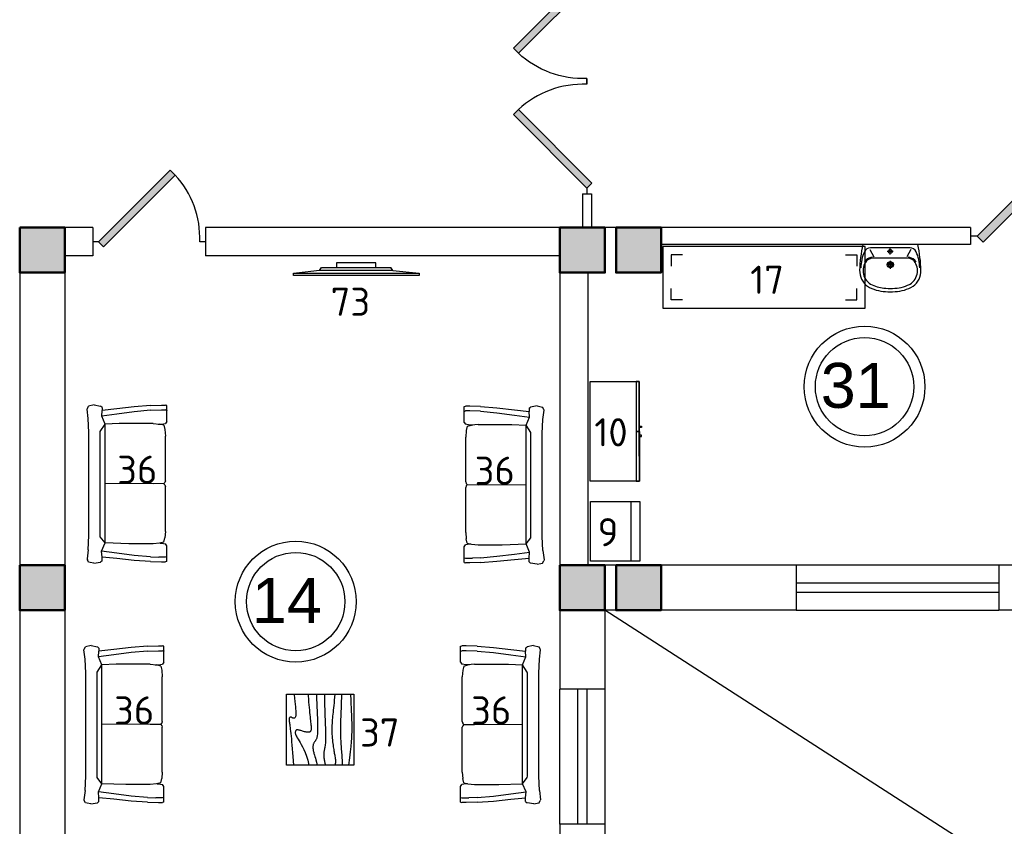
# Model space of a CAD drawing. Header units: millimetres. Extents: x 151654 to 877351, y 70322 to 154322.
# Tile 157 of 173: x 379052 to 387801, y 126734 to 133903. Entities that reach past the tile are written whole.
import ezdxf

# ---------------------------------------------------------------- set-up
doc = ezdxf.new("R2010")
doc.units = ezdxf.units.MM
doc.layers.add('kolonn', color=7, linetype='Continuous')
doc.layers.add('su', color=7, linetype='Continuous')
for name, color, linetype, lineweight in [('Tech_equipment_001', 3, 'Continuous', 30), ('Стены', 5, 'Continuous', 30), ('Текст', 132, 'Continuous', 25), ('технологич.о', 152, 'Continuous', 30)]:
    doc.layers.add(name, color=color, linetype=linetype, lineweight=lineweight)
doc.styles.add('GOST', font='isocpeur.ttf')
doc.styles.get("Standard").update_dxf_attribs({"font": 'arial.ttf'})

# ---------------------------------------------------------------- blocks, each defined once
blk = doc.blocks.new('ghsdd')
at = {"ltscale": 50, "true_color": 0x757575}
h = blk.add_hatch(color=8, dxfattribs=at)
h.paths.add_polyline_path([(0, 200), (-200, 200), (-200, 0), (0, 0)])
h.paths.add_polyline_path([(200, 0), (200, 200), (0, 200), (0, 0)])
h.paths.add_polyline_path([(0, 0), (-200, 0), (-200, -200), (0, -200)])
h.paths.add_polyline_path([(0, 0), (0, -200), (200, -200), (200, 0)])
at = {"lineweight": 50, "ltscale": 50}
blk.add_lwpolyline([(200, 200), (200, -200), (-200, -200), (-200, 200), (200, 200)], dxfattribs=at)
blk = doc.blocks.new('UM_8')
for p, q in [((243.8, 0), (-243.8, 0)), ((-181.9, -45.1), (-146.4, -110)), ((175.3, -30), (-175.3, -30)), ((27, -61.2), (-27, -61.2)), ((0, -88.2), (0, -34.2)), ((181.9, -45.1), (146.4, -110)), ((141.9, -120), (-131.7, -120)), ((0, -145), (0, -215)), ((35, -180), (-35, -180))]:
    blk.add_line(p, q)
for centre, radius in [((0, -61.2), 17), ((0, -180), 27), ((0, -180), 17)]:
    blk.add_circle(centre, radius)
for centre, radius, start, end in [((-243.8, -0.5), 0.5, 90, 167.32064), ((243.8, -0.5), 0.5, 12.67936, 90), ((894.4, -256.6), 1167.2, 167.32064, 178.65249), ((68.3, -205.7), 329.7, 154.59774, 180.33488), ((-175.3, -90), 60, 90, 154.59774), ((175.3, -90), 60, 25.40226, 90), ((-68.3, -205.7), 329.7, 359.66512, 25.40226), ((-894.4, -256.6), 1167.2, 1.34751, 12.67936), ((-104, -232.9), 138.3, 141.05038, 245.27182), ((-104, -232.9), 148.3, 141.05038, 147.74931), ((-139.3, -232.3), 122.5, 98.71112, 129.94245), ((-139.3, -232.3), 112.5, 86.15482, 129.94245), ((139.3, -232.3), 112.5, 50.05755, 93.84518), ((139.3, -232.3), 122.5, 50.05755, 81.28888), ((104, -232.9), 138.3, 294.72818, 38.94962), ((104, -232.9), 148.3, 32.25069, 38.94962), ((-103.7, -234.1), 168.9, 178.31195, 234.10428), ((-273, -229.1), 0.5, 358.31195, 358.65249), ((103.7, -234.1), 168.9, 305.89572, 1.68805), ((273, -229.1), 0.5, 181.34751, 181.68805), ((27.2, -71.3), 317.3, 272.46316, 300.3552), ((-27.2, -71.3), 347.3, 239.6448, 267.53684), ((-27.2, -71.3), 317.3, 244.88977, 267.53684), ((0, 80.1), 500.1, 265.1692, 274.8308), ((0, 80.1), 470.1, 265.1692, 274.8308), ((27.2, -71.3), 347.3, 272.46316, 300.3552)]:
    blk.add_arc(centre, radius, start, end)
blk = doc.blocks.new('jfgjhsdf')
blk.add_hatch(color=1).paths.add_polyline_path([(-592.6, 730.9), (-636.7, 686.7), (0, 50), (44.2, 94.2)])
at = {"color": 1}
for p, q in [((0, 1000), (0, 950)), ((0, 50), (0, 0))]:
    blk.add_line(p, q, dxfattribs=at)
blk.add_lwpolyline([(0, 50), (-636.7, 686.7), (-592.6, 730.9), (44.2, 94.2), (0, 50)], dxfattribs=at)
blk.add_arc((-33.5, 129.6), 821.1, 87.66201, 132.91472, dxfattribs=at)
blk = doc.blocks.new('A$C39229c42')
at = {"layer": 'технологич.о'}
blk.add_lwpolyline([(0, 0), (1800, 0), (1800, 550), (0, 550)], close=True, dxfattribs=at)
for points in [[(175, 475), (75, 475), (75, 375)], [(1625, 475), (1725, 475), (1725, 375)], [(175, 75), (75, 75), (75, 175)], [(1625, 75), (1725, 75), (1725, 175)]]:
    blk.add_lwpolyline(points, dxfattribs=at)
blk = doc.blocks.new('470')
at = {"layer": 'технологич.о', "ltscale": 2}
for points in [[(8195681.1, 138800.7), (8196567.1, 138800.7), (8196567.1, 139236.7), (8195681.1, 139236.7)], [(8196124.1, 138800.7), (8195681.1, 138800.7), (8195681.1, 138829.4), (8196124.1, 138829.4)], [(8196089.4, 138800.7), (8196077.4, 138800.7), (8196077.4, 138781.5), (8196089.4, 138781.5)], [(8196567.1, 138800.7), (8196124.1, 138800.7), (8196124.1, 138829.4), (8196567.1, 138829.4)], [(8196158.7, 138800.7), (8196170.7, 138800.7), (8196170.7, 138781.5), (8196158.7, 138781.5)]]:
    blk.add_lwpolyline(points, close=True, dxfattribs=at)
blk = doc.blocks.new('s-style4-2')
at = {"layer": 'технологич.о', "linetype": 'Continuous'}
for p, q in [((-698, 696.5), (-677.8, 707.5)), ((-669.7, 710.5), (-677.8, 707.5)), ((-587, 700.5), (-669.7, 710.5)), ((-587, 700.5), (-462, 693.5)), ((453.9, 693.5), (577.9, 700.5)), ((577.9, 700.5), (660.7, 710.5)), ((660.7, 710.5), (667.7, 707.5)), ((667.7, 707.5), (688.9, 696.5)), ((-706, 649.4), (-701, 681.4)), ((-706, 649.4), (-698, 590.4)), ((-701, 681.4), (-698, 696.5)), ((-465.3, 693.6), (-455.9, 694.5)), ((-462, 693.5), (453.9, 693.5)), ((700, 647.4), (688.9, 696.5)), ((700, 647.4), (688.9, 590.4)), ((-686.9, 577.4), (-698, 590.4)), ((-686.9, 577.4), (-652.9, 576.8)), ((-665.7, 446.3), (-652.9, 576.8)), ((-652.9, 576.8), (-600.5, 581.3)), ((-617.3, 446.3), (-600.5, 581.3)), ((-600.5, 581.3), (-527.5, 550.4)), ((-535.6, 338.6), (-527.5, 550.4)), ((-527.5, 550.4), (-472.6, 592.3)), ((-527.5, 550.4), (528.5, 550.4)), ((-472.6, 592.3), (-462, 593.4)), ((-462, 593.4), (453.9, 593.4)), ((-1, 28), (0.5, 550.4)), ((453.9, 593.4), (464.4, 592.3)), ((464.4, 592.3), (528.5, 550.4)), ((528.5, 550.4), (600.6, 580.1)), ((533.6, 424.7), (528.5, 550.5)), ((617.3, 446.3), (600.6, 580.1)), ((600.6, 580.1), (651, 576.9)), ((677.8, 577.4), (650.6, 576.9)), ((664.7, 446.3), (651, 576.9)), ((677.8, 577.4), (688.9, 590.4)), ((-681.8, 291.2), (-665.7, 446.3)), ((-637.5, 291.2), (-617.3, 446.3)), ((637.5, 291.2), (617.3, 446.3)), ((682.8, 291.2), (664.7, 446.3)), ((533.6, 123.1), (533.6, 424.7)), ((-692.9, 146.1), (-681.8, 291.2)), ((-651.6, 146.1), (-637.5, 291.2)), ((-535.6, 123.1), (-535.6, 338.6)), ((651.6, 146.1), (637.5, 291.2)), ((694.9, 146.1), (682.8, 291.2)), ((-692.9, 146.1), (-696, 49)), ((-651.6, 146.1), (-654.6, 73)), ((-529.5, 65), (-535.6, 123.1)), ((0, 28), (-1, 123.1)), ((533.6, 123.1), (527.5, 65)), ((651.6, 146.1), (654.6, 49)), ((694.9, 146.1), (698, 49)), ((-696, 49), (-696, 12)), ((-692.9, 0), (-696, 12)), ((-692.9, 0), (-650.6, 0)), ((-655.6, 0), (-651.6, 3.2)), ((-654.6, 12), (-654.6, 73)), ((-650.6, 0), (-654.6, 12)), ((-650.6, 0), (-551.7, 0)), ((-551.7, 0), (-534.6, 12)), ((-528.5, 49), (-534.6, 12)), ((-520.5, 28), (-529.5, 65)), ((-528.3, 60), (-528.5, 49)), ((-520.5, 28), (-482.1, 19)), ((-424.6, 14), (-482.1, 19)), ((-424.6, 14), (-25.2, 14)), ((-12.1, 19), (-25.2, 14)), ((-1, 28), (-12.1, 19)), ((0, 28), (10.1, 19)), ((24.2, 14), (10.1, 19)), ((24.2, 14), (422.6, 14)), ((481.1, 19), (422.6, 14)), ((518.4, 28), (481.1, 19)), ((518.4, 28), (527.5, 65)), ((528.9, 78.5), (529.5, 49)), ((529.5, 49), (535.6, 12)), ((552.7, 0), (535.6, 12)), ((650.6, 0), (654.6, 12)), ((653.6, 0), (651.2, 1.8)), ((654.6, 49), (654.6, 12)), ((693.9, 0), (698, 12)), ((698, 49), (698, 12)), ((552.7, 0), (650.6, 0)), ((650.6, 0), (693.9, 0))]:
    blk.add_line(p, q, dxfattribs=at)
blk = doc.blocks.new('столик журнальный 630х600')
at = {"layer": 'технологич.о', "linetype": 'Continuous'}
for p, q in [((2440298.8, 550476.5), (2440298.8, 549876.5)), ((2440928.8, 550476.5), (2440298.8, 550476.5)), ((2440928.8, 549876.5), (2440928.8, 550476.5)), ((2440298.8, 549876.5), (2440928.8, 549876.5))]:
    blk.add_line(p, q, dxfattribs=at)
for points in [[(2440298.8, 550407.1), (2440305.1, 550406.6), (2440335.6, 550403.8), (2440363.3, 550401.2), (2440388.3, 550398.8), (2440410.5, 550396.8), (2440429.9, 550395.1), (2440446.8, 550393.8), (2440461, 550393.1), (2440472.8, 550392.8), (2440482.6, 550392.9), (2440490.4, 550393.5), (2440496.7, 550394.4), (2440501.5, 550395.7), (2440505.2, 550397.3), (2440508.1, 550399.2), (2440510.3, 550401.3), (2440511.9, 550403.6), (2440513, 550406.1), (2440513.6, 550408.7), (2440513.8, 550411.3), (2440513.5, 550414), (2440513, 550416.6), (2440512.1, 550419.2), (2440511, 550421.6), (2440509.7, 550423.9), (2440508.3, 550426.2), (2440506.9, 550428.3), (2440505.6, 550430.4), (2440504.4, 550432.5), (2440503.4, 550434.5), (2440502.8, 550436.5), (2440502.4, 550438.5), (2440502.5, 550440.5), (2440502.9, 550442.4), (2440503.8, 550444.2), (2440504.9, 550445.8), (2440506.5, 550447.4), (2440508.4, 550448.7), (2440510.8, 550449.8), (2440513.5, 550450.7), (2440516.6, 550451.3), (2440520.4, 550451.7), (2440524.8, 550451.8), (2440529.9, 550451.7), (2440535.9, 550451.3), (2440542.8, 550450.7), (2440550.8, 550449.8), (2440559.8, 550448.7), (2440570.3, 550447.4), (2440582.2, 550445.8), (2440595.8, 550444), (2440611.4, 550442), (2440629, 550439.9), (2440649, 550437.6), (2440671.4, 550435.2), (2440696.5, 550432.6), (2440724, 550429.9), (2440753.8, 550427.2), (2440785.6, 550424.3), (2440819.2, 550421.4), (2440854.4, 550418.5), (2440891, 550415.5), (2440928.8, 550412.5)], [(2440298.8, 550284.8), (2440315.2, 550283.4), (2440343.2, 550281.1), (2440369.8, 550278.8), (2440395.2, 550276.7), (2440419.2, 550274.6), (2440441.8, 550272.5), (2440463, 550270.5), (2440482.8, 550268.5), (2440501, 550266.5), (2440517.8, 550264.6), (2440533.2, 550262.7), (2440547.3, 550261), (2440560, 550259.5), (2440571.4, 550258.2), (2440581.7, 550257.2), (2440590.8, 550256.5), (2440598.7, 550256.2), (2440605.6, 550256.2), (2440611.6, 550256.6), (2440616.8, 550257.3), (2440621.1, 550258.4), (2440624.9, 550259.7), (2440628.1, 550261.3), (2440630.8, 550263.2), (2440633.1, 550265.3), (2440635, 550267.8), (2440636.5, 550270.6), (2440637.6, 550274), (2440638.2, 550277.9), (2440638.4, 550282.5), (2440638.2, 550287.8), (2440637.4, 550293.8), (2440636.2, 550300.7), (2440634.5, 550308.3), (2440632.6, 550316.3), (2440630.4, 550324.5), (2440628.1, 550332.7), (2440625.8, 550340.7), (2440623.5, 550348.3), (2440621.4, 550355.2), (2440619.6, 550361.2), (2440618, 550366.5), (2440616.8, 550371.2), (2440615.9, 550375.2), (2440615.5, 550378.7), (2440615.6, 550381.8), (2440616.2, 550384.6), (2440617.4, 550387.2), (2440619.2, 550389.6), (2440621.6, 550391.8), (2440624.5, 550393.8), (2440627.9, 550395.5), (2440631.8, 550396.8), (2440636, 550397.7), (2440640.6, 550398), (2440645.4, 550397.8), (2440650.6, 550397), (2440656.2, 550395.4), (2440662.6, 550393), (2440669.8, 550389.7), (2440678.3, 550385.2), (2440688.1, 550379.6), (2440699.5, 550372.8), (2440712.8, 550364.5), (2440728.1, 550354.8), (2440745.9, 550344), (2440766.7, 550332.4), (2440790.8, 550320.5), (2440818.6, 550308.6), (2440850.6, 550297), (2440887.2, 550286.2), (2440928.8, 550276.5)], [(2440298.8, 550209.9), (2440325.3, 550209.2), (2440350.9, 550208.3), (2440375.1, 550207.4), (2440398.3, 550206.5), (2440420.7, 550205.5), (2440442.8, 550204.5), (2440464.7, 550203.5), (2440486.5, 550202.5), (2440507.9, 550201.6), (2440528.8, 550200.8), (2440548.8, 550200.2), (2440568, 550199.6), (2440586, 550199.3), (2440602.8, 550199.2), (2440618, 550199.3), (2440631.9, 550199.7), (2440644.4, 550200.3), (2440655.6, 550201.2), (2440665.6, 550202.3), (2440674.6, 550203.7), (2440682.5, 550205.3), (2440689.4, 550207.2), (2440695.5, 550209.3), (2440700.8, 550211.6), (2440705.5, 550214.1), (2440709.8, 550216.7), (2440713.6, 550219.3), (2440717.2, 550222), (2440720.6, 550224.6), (2440724.1, 550227.2), (2440727.7, 550229.6), (2440731.4, 550231.9), (2440735.4, 550234), (2440739.6, 550235.8), (2440744.1, 550237.5), (2440749, 550238.8), (2440754.3, 550239.8), (2440760.1, 550240.5), (2440766.3, 550240.8), (2440773, 550240.8), (2440780, 550240.4), (2440787.3, 550239.7), (2440794.8, 550238.6), (2440802.3, 550237.3), (2440810, 550235.7), (2440817.6, 550233.8), (2440825.2, 550231.7), (2440833.3, 550229.3), (2440842.6, 550226.4), (2440853.7, 550223.2), (2440867.3, 550219.4), (2440883.8, 550215.1), (2440904.1, 550210.1), (2440928.8, 550204.5)], [(2440298.8, 550137.2), (2440328.6, 550137.3), (2440367.4, 550137.1), (2440403.3, 550136.7), (2440436.6, 550136.1), (2440467.6, 550135.3), (2440496.6, 550134.4), (2440523.8, 550133.5), (2440549.4, 550132.5), (2440573.8, 550131.5), (2440596.9, 550130.6), (2440618.7, 550129.7), (2440639.3, 550129), (2440658.5, 550128.5), (2440676.4, 550128.2), (2440692.9, 550128.2), (2440708.1, 550128.5), (2440721.9, 550129.2), (2440734.5, 550130.2), (2440745.9, 550131.4), (2440756.4, 550132.8), (2440765.9, 550134.4), (2440774.7, 550136), (2440782.8, 550137.6), (2440790.4, 550139.2), (2440797.6, 550140.6), (2440804.5, 550141.9), (2440811.3, 550143), (2440818.1, 550143.8), (2440825, 550144.5), (2440832.1, 550144.8), (2440839.7, 550144.8), (2440847.8, 550144.5), (2440856.4, 550143.8), (2440865.4, 550142.9), (2440874.6, 550141.7), (2440883.5, 550140.3), (2440892.1, 550138.9), (2440899.8, 550137.6), (2440906.6, 550136.3), (2440912.1, 550135.2), (2440916.1, 550134.3), (2440918.9, 550133.6), (2440920.8, 550133.2), (2440922.2, 550132.8), (2440923.3, 550132.6), (2440924.6, 550132.5), (2440926.3, 550132.5), (2440928.8, 550132.5)], [(2440298.8, 550046.3), (2440326.4, 550048.6), (2440352.8, 550051.2), (2440376.7, 550053.6), (2440399.1, 550055.9), (2440420.1, 550058.1), (2440440, 550060.2), (2440458.8, 550062.1), (2440476.8, 550063.9), (2440494, 550065.6), (2440510.8, 550067.2), (2440527.1, 550068.6), (2440543.1, 550069.9), (2440559, 550071), (2440574.8, 550071.8), (2440590.5, 550072.5), (2440606.4, 550072.8), (2440622.4, 550072.8), (2440638.8, 550072.5), (2440655.4, 550071.8), (2440672.2, 550070.8), (2440689.1, 550069.5), (2440705.7, 550068), (2440722, 550066.3), (2440737.6, 550064.4), (2440752.5, 550062.5), (2440766.4, 550060.5), (2440779.2, 550058.5), (2440791.1, 550056.5), (2440802.1, 550054.5), (2440812.5, 550052.6), (2440822.4, 550050.7), (2440832, 550048.8), (2440841.5, 550046.9), (2440851.1, 550045.2), (2440860.8, 550043.5), (2440870.7, 550042), (2440880.6, 550040.8), (2440890.5, 550040.1), (2440900.4, 550040), (2440910.1, 550040.6), (2440919.6, 550042), (2440928.8, 550044.5)], [(2440298.8, 549985.8), (2440319.3, 549986.5), (2440375.9, 549988.8), (2440421.5, 549990.8), (2440460.1, 549992.5), (2440495.2, 549993.8), (2440527.6, 549994.8), (2440557.5, 549995.5), (2440585.1, 549995.8), (2440610.6, 549996), (2440634.1, 549995.9), (2440655.9, 549995.6), (2440676.1, 549995.2), (2440694.9, 549994.6), (2440712.6, 549993.9), (2440729.3, 549993.1), (2440745.3, 549992.3), (2440760.7, 549991.3), (2440775.7, 549990.2), (2440790.6, 549989.1), (2440805.6, 549987.8), (2440820.8, 549986.6), (2440836.2, 549985.3), (2440851.7, 549984), (2440867.2, 549982.9), (2440882.8, 549981.9), (2440898.3, 549981.2), (2440913.6, 549980.7), (2440928.8, 549980.5)], [(2440298.8, 549906.3), (2440313.3, 549905.9), (2440340.8, 549905.2), (2440366.7, 549904.3), (2440391, 549903.4), (2440413.9, 549902.5), (2440435.6, 549901.5), (2440456.1, 549900.5), (2440475.6, 549899.5), (2440494.5, 549898.6), (2440513, 549897.7), (2440531.5, 549896.9), (2440550.3, 549896.3), (2440569.6, 549895.9), (2440589.9, 549895.7), (2440611.4, 549895.8), (2440634.6, 549896.3), (2440660.4, 549897.2), (2440689.9, 549898.9), (2440724.1, 549901.4), (2440764, 549905.1), (2440810.7, 549910), (2440865.3, 549916.4), (2440928.8, 549924.5)]]:
    blk.add_lwpolyline(points, dxfattribs=at)
blk = doc.blocks.new('samsung 49 TV')
at = {"layer": 'Tech_equipment_001', "color": 1, "ltscale": 200}
for p, q in [((-50.1, 560.6), (-72.8, 560.6)), ((-72.8, 560.6), (-72.8, -557.9)), ((-50.1, -557.9), (-50.1, 560.6)), ((-72.8, -557.9), (-50.1, -557.9))]:
    blk.add_line(p, q, dxfattribs=at)
at = {"layer": 'Tech_equipment_001', "color": 1, "linetype": 'ByBlock'}
for p, q in [((-28, 326), (-50.1, 560.6)), ((-28, 326), (0, 307.4)), ((-28, 326), (-28, -326.4)), ((0, -307.4), (0, 307.4)), ((-28, -326.4), (-49.7, -529.6)), ((-28, -326.4), (0, -307.4))]:
    blk.add_line(p, q, dxfattribs=at)

msp = doc.modelspace()

# ---------------------------------------------------------------- linework, layer by layer
at = {"color": 1}
for p, q in [((384051.5, 132354.5), (384051.5, 132054.5)), ((384051.5, 132354.5), (384131.5, 132354.5)), ((384131.5, 132354.5), (384131.5, 132054.5)), ((387751.5, 129054.5), (385951.5, 129054.5)), ((387751.5, 128894.5), (385951.5, 128894.5)), ((385951.5, 128814.5), (387751.5, 128814.5)), ((385951.5, 128654.5), (387751.5, 128654.5)), ((383851.5, 126754.5), (383851.5, 127954.5)), ((384011.5, 126754.5), (384011.5, 127954.5)), ((384091.5, 127954.5), (384091.5, 126754.5)), ((384251.5, 127954.5), (384251.5, 126754.5))]:
    msp.add_line(p, q, dxfattribs=at)
at = {"lineweight": 30}
for p, q in [((379051.5, 132054.5), (379051.5, 122388.8)), ((379701.5, 132054.5), (379051.5, 132054.5)), ((379701.5, 132054.5), (379701.5, 131804.5)), ((387501.5, 132054.5), (380701.5, 132054.5)), ((380701.5, 132054.5), (380701.5, 131804.5)), ((384251.5, 132054.5), (383851.5, 132054.5)), ((387501.5, 131904.5), (384751.5, 131904.5)), ((379451.5, 131804.5), (379451.5, 122554.5)), ((379701.5, 131804.5), (379451.5, 131804.5)), ((383851.5, 131804.5), (380701.5, 131804.5)), ((383851.5, 131804.5), (383851.5, 127954.5)), ((384101.5, 131654.5), (384101.5, 129054.5)), ((385951.5, 129054.5), (384101.5, 129054.5)), ((384251.5, 129054.5), (384251.5, 127954.5)), ((384351.5, 129054.5), (384351.5, 128654.5)), ((385951.5, 129054.5), (385951.5, 128654.5)), ((388951.5, 129054.5), (387751.5, 129054.5)), ((387751.5, 129054.5), (387751.5, 128654.5)), ((385951.5, 128654.5), (384251.5, 128654.5)), ((390001.5, 128654.5), (387751.5, 128654.5)), ((384251.5, 127954.5), (383851.5, 127954.5)), ((384251.5, 126754.5), (383851.5, 126754.5)), ((383851.5, 126754.5), (383851.5, 125654.5)), ((384251.5, 126754.5), (384251.5, 126054.5))]:
    msp.add_line(p, q, dxfattribs=at)
msp.add_line((390151.5, 124854.5), (384251.5, 128654.5))
for points in [[(383851.5, 131654.5), (384251.5, 131654.5), (384251.5, 132054.5), (383851.5, 132054.5)], [(384351.5, 131654.5), (384751.5, 131654.5), (384751.5, 132054.5), (384351.5, 132054.5)]]:
    msp.add_lwpolyline(points, close=True, dxfattribs=at)
msp.add_lwpolyline([(387501.5, 132054.5), (387501.5, 131904.5)], dxfattribs=at)
at = {"color": 1}
for centre, radius in [((386559.4, 130641.3), 537), ((386559.4, 130641.3), 437), ((381504.4, 128730.9), 537), ((381504.4, 128730.9), 437)]:
    msp.add_circle(centre, radius, dxfattribs=at)
at = {"layer": 'Tech_equipment_001', "color": 152}
msp.add_lwpolyline([(382216.8, 131701), (382216.8, 131741), (381866.8, 131741), (381866.8, 131701)], close=True, dxfattribs=at)
at = {"layer": 'технологич.о', "ltscale": 2}
for points in [[(384562.9, 129621.1), (384562.9, 129091.1), (384122.9, 129091.1), (384122.9, 129621.1)], [(384562.9, 129621.1), (384562.9, 129091.1), (384485.6, 129091.1), (384485.6, 129621.1)]]:
    msp.add_lwpolyline(points, close=True, dxfattribs=at)

# ---------------------------------------------------------------- block references
for p, xscale, yscale, zscale, rotation in [((384091.5, 134354.5), -1.025641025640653, 1.025641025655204, 1.025641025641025, 180), ((387501.5, 131979.5), 1.19999999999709, 1.19999999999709, 1.19999999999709, 270)]:
    msp.add_blockref('jfgjhsdf', p, dxfattribs=dict(xscale=xscale, yscale=yscale, zscale=zscale, rotation=rotation))
at = {"xscale": 1.025641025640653, "yscale": 1.025641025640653, "zscale": 1.025641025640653}
msp.add_blockref('jfgjhsdf', (384091.5, 132354.5), dxfattribs=at)
at = {"rotation": 270}
msp.add_blockref('jfgjhsdf', (379701.5, 131929.5), dxfattribs=at)
at = {"color": 7, "lineweight": 25, "xscale": -1, "rotation": 270.0000000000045}
msp.add_blockref('samsung 49 TV', (382041.8, 131701), dxfattribs=at)
at = {"layer": 'kolonn', "xscale": -1}
for p in [(379251.5, 131854.5), (384051.5, 131854.5), (384551.5, 131854.5), (379251.5, 128854.5), (384051.5, 128854.5), (384551.5, 128854.5)]:
    msp.add_blockref('ghsdd', p, dxfattribs=at)
at = {"layer": 'su'}
msp.add_blockref('UM_8', (386788.1, 131904.5), dxfattribs=at)
at = {"layer": 'Стены', "lineweight": 60, "rotation": 180}
msp.add_blockref('A$C39229c42', (386566.3, 131888), dxfattribs=at)
at = {"layer": 'Текст', "xscale": -1, "rotation": 90}
msp.add_blockref('столик журнальный 630х600', (931898.3, 2568207.9), dxfattribs=at)
at = {"layer": 'технологич.о', "color": 234, "xscale": -1, "rotation": 90.0824366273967}
msp.add_blockref('470', (511566, 8326559.3), dxfattribs=at)
at = {"layer": 'технологич.о', "linetype": 'Continuous', "rotation": 89.99999999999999}
for p in [(380360.4, 129779.6), (380333.1, 127640.5, -11.2)]:
    msp.add_blockref('s-style4-2', p, dxfattribs=at)
at = {"layer": 'технологич.о', "linetype": 'Continuous', "xscale": -1, "rotation": 270}
for p in [(383001.3, 129771.1), (382970, 127640.5, -11.2)]:
    msp.add_blockref('s-style4-2', p, dxfattribs=at)

# ---------------------------------------------------------------- texts
at = {"style": 'GOST'}
for s, p in [('17', (385543.1, 131466.3, -11.2)), ('73', (381814.8, 131271)), ('10', (384158, 130111)), ('36', (379917.5, 129778.4, 11.2)), ('36', (383094.3, 129769.8, 11.2)), ('9', (384187.9, 129223.1, 11.2)), ('36', (379890.1, 127639.2)), ('36', (383063, 127639.2)), ('37', (382075.9, 127442.7, 11.2))]:
    msp.add_text(s, height=250, dxfattribs=at).set_placement(p)
at = {"color": 1}
for s, p in [('31', (386170.1, 130452.8)), ('14', (381115.1, 128542.4))]:
    msp.add_text(s, height=400, dxfattribs=at).set_placement(p)

doc.saveas('drawing.dxf')
